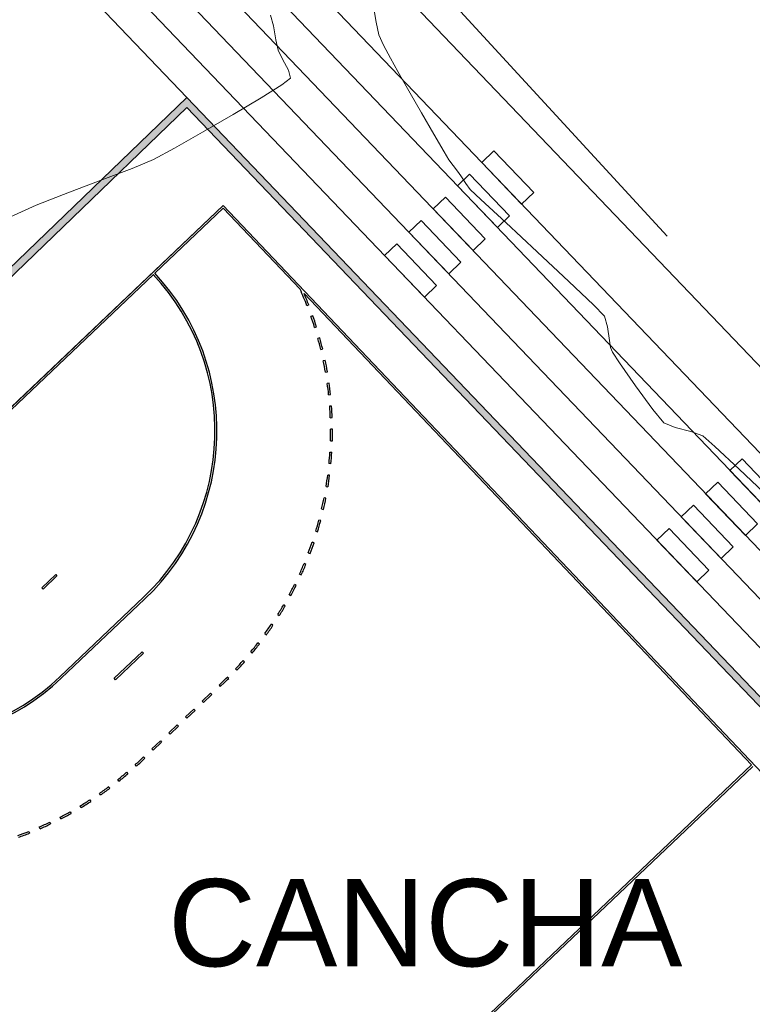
# Model space of a CAD drawing. Header units: metres. Extents: x 1111994 to 1112800, y 1268200 to 1269007.
# Tile 20 of 86: x 1112411 to 1112426, y 1268468 to 1268489. Entities that reach past the tile are written whole.
import ezdxf

# ---------------------------------------------------------------- set-up
doc = ezdxf.new("R2010")
doc.units = ezdxf.units.M
doc.header["$LTSCALE"] = 12.7
doc.header["$MEASUREMENT"] = 0
doc.linetypes.add('DASHED', pattern=[0.75, 0.5, -0.25])
doc.layers.add('Base', color=251, linetype='Continuous')
doc.styles.add('602000', font='arial.ttf', dxfattribs={"height": 1.5})

# ---------------------------------------------------------------- blocks, each defined once
blk = doc.blocks.new('Cancha Balonmano 13[110]_1', base_point=(426.688, 267.896))
at = {"layer": 'Base', "linetype": 'Continuous'}
for p, q in [((409.833, 274.003), (421.461, 285.044)), ((421.461, 285.044), (409.833, 274.003)), ((421.461, 285.044), (443.544, 261.788)), ((443.544, 261.788), (421.461, 285.044)), ((421.459, 284.988), (420.035, 283.635)), ((423.06, 283.302), (421.459, 284.988)), ((420.006, 283.607), (411.343, 275.382)), ((420.006, 283.607), (420.006, 283.607)), ((423.06, 283.302), (423.06, 283.302)), ((432.459, 273.403), (423.142, 283.216)), ((423.241, 282.975), (423.204, 282.96)), ((423.241, 282.975), (423.241, 282.975)), ((423.325, 282.749), (423.287, 282.736)), ((423.325, 282.749), (423.325, 282.749)), ((423.363, 282.509), (423.401, 282.521)), ((423.363, 282.509), (423.363, 282.509)), ((423.469, 282.291), (423.431, 282.28)), ((423.469, 282.291), (423.469, 282.291)), ((423.491, 282.049), (423.53, 282.058)), ((423.491, 282.049), (423.491, 282.049)), ((423.583, 281.823), (423.544, 281.815)), ((423.583, 281.823), (423.583, 281.823)), ((423.589, 281.58), (423.628, 281.587)), ((423.589, 281.58), (423.589, 281.58)), ((423.665, 281.35), (423.626, 281.344)), ((423.665, 281.35), (423.665, 281.35)), ((423.655, 281.107), (423.695, 281.111)), ((423.655, 281.107), (423.655, 281.107)), ((423.716, 280.871), (423.676, 280.868)), ((423.716, 280.871), (423.716, 280.871)), ((423.689, 280.63), (423.729, 280.631)), ((423.689, 280.63), (423.689, 280.63)), ((423.735, 280.391), (423.694, 280.39)), ((423.735, 280.391), (423.735, 280.391)), ((423.692, 280.151), (423.692, 280.151)), ((423.692, 280.151), (423.732, 280.15)), ((423.681, 279.912), (423.681, 279.912)), ((423.681, 279.912), (423.721, 279.91)), ((423.702, 279.67), (423.662, 279.674)), ((423.702, 279.67), (423.702, 279.67)), ((423.676, 279.431), (423.636, 279.436)), ((423.676, 279.431), (423.676, 279.431)), ((423.601, 279.199), (423.601, 279.199)), ((423.601, 279.199), (423.641, 279.193)), ((423.598, 278.956), (423.559, 278.964)), ((423.598, 278.956), (423.598, 278.956)), ((423.509, 278.73), (423.509, 278.73)), ((423.509, 278.73), (423.548, 278.721)), ((423.49, 278.488), (423.451, 278.498)), ((423.49, 278.488), (423.49, 278.488)), ((423.385, 278.268), (423.385, 278.268)), ((423.385, 278.268), (423.424, 278.257)), ((423.35, 278.028), (423.312, 278.04)), ((423.35, 278.028), (423.35, 278.028)), ((423.231, 277.815), (423.231, 277.815)), ((423.231, 277.815), (423.269, 277.801)), ((423.18, 277.578), (423.143, 277.593)), ((423.18, 277.578), (423.18, 277.578)), ((417.682, 277.089), (417.973, 277.365)), ((418, 277.336), (417.71, 277.06)), ((417.973, 277.365), (418, 277.336)), ((423.047, 277.374), (423.047, 277.374)), ((423.047, 277.374), (423.084, 277.357)), ((417.71, 277.06), (417.682, 277.089)), ((422.98, 277.14), (422.945, 277.158)), ((422.98, 277.14), (422.98, 277.14)), ((418.059, 275.236), (419.804, 276.892)), ((419.831, 276.863), (418.087, 275.207)), ((419.831, 276.863), (419.831, 276.863)), ((422.835, 276.946), (422.835, 276.946)), ((422.835, 276.946), (422.87, 276.927)), ((422.752, 276.717), (422.718, 276.737)), ((422.752, 276.717), (422.752, 276.717)), ((422.594, 276.532), (422.594, 276.532)), ((422.594, 276.532), (422.628, 276.511)), ((422.496, 276.31), (422.463, 276.332)), ((422.496, 276.31), (422.496, 276.31)), ((422.326, 276.136), (422.326, 276.136)), ((422.326, 276.136), (422.358, 276.113)), ((422.214, 275.92), (422.182, 275.945)), ((422.214, 275.92), (422.214, 275.92)), ((419.193, 275.207), (419.774, 275.759)), ((419.802, 275.73), (419.221, 275.178)), ((419.774, 275.759), (419.802, 275.73)), ((421.906, 275.551), (421.876, 275.577)), ((422.032, 275.759), (422.032, 275.759)), ((422.032, 275.759), (422.063, 275.733)), ((421.714, 275.402), (421.714, 275.402)), ((421.714, 275.402), (421.743, 275.374)), ((421.906, 275.551), (421.906, 275.551)), ((418.059, 275.236), (418.059, 275.236)), ((419.221, 275.178), (419.193, 275.207)), ((421.574, 275.203), (421.546, 275.231)), ((421.574, 275.203), (421.574, 275.203)), ((421.46, 275.148), (421.373, 275.065)), ((421.373, 275.065), (421.4, 275.036)), ((421.4, 275.036), (421.487, 275.119)), ((421.46, 275.148), (421.46, 275.148)), ((421.024, 274.734), (421.198, 274.9)), ((421.226, 274.871), (421.051, 274.705)), ((421.198, 274.9), (421.226, 274.871)), ((420.675, 274.403), (420.849, 274.568)), ((420.849, 274.568), (420.877, 274.539)), ((421.051, 274.705), (421.024, 274.734)), ((420.703, 274.374), (420.675, 274.403)), ((420.877, 274.539), (420.703, 274.374)), ((420.326, 274.072), (420.501, 274.237)), ((420.528, 274.208), (420.354, 274.043)), ((420.501, 274.237), (420.528, 274.208)), ((420.354, 274.043), (420.326, 274.072)), ((419.977, 273.74), (420.152, 273.906)), ((420.005, 273.711), (419.977, 273.74)), ((420.179, 273.877), (420.005, 273.711)), ((420.152, 273.906), (420.179, 273.877)), ((419.716, 273.492), (419.803, 273.575)), ((419.83, 273.546), (419.743, 273.463)), ((419.803, 273.575), (419.83, 273.546)), ((419.655, 273.381), (419.628, 273.41)), ((419.655, 273.381), (419.655, 273.381)), ((419.716, 273.492), (419.716, 273.492)), ((420.889, 262.417), (432.459, 273.403)), ((420.917, 262.388), (432.487, 273.374)), ((419.449, 273.252), (419.476, 273.221)), ((419.449, 273.252), (419.449, 273.252)), ((419.076, 272.952), (419.1, 272.92)), ((419.076, 272.952), (419.076, 272.952)), ((419.29, 273.067), (419.265, 273.099)), ((419.29, 273.067), (419.29, 273.067)), ((418.906, 272.779), (418.883, 272.812)), ((418.906, 272.779), (418.906, 272.779)), ((418.502, 272.517), (418.481, 272.551)), ((418.502, 272.517), (418.502, 272.517)), ((418.684, 272.678), (418.706, 272.645)), ((418.684, 272.678), (418.684, 272.678)), ((418.082, 272.282), (418.064, 272.318)), ((418.275, 272.431), (418.294, 272.396)), ((418.275, 272.431), (418.275, 272.431)), ((417.648, 272.076), (417.632, 272.113)), ((417.85, 272.212), (417.867, 272.176)), ((417.85, 272.212), (417.85, 272.212)), ((418.082, 272.282), (418.082, 272.282)), ((417.411, 272.022), (417.426, 271.984)), ((417.411, 272.022), (417.411, 272.022)), ((417.648, 272.076), (417.648, 272.076))]:
    blk.add_line(p, q, dxfattribs=at)
for centre, radius, start, end in [((416.519, 280.352), 4.77, 313.5176, 43.0361), ((416.519, 280.352), 4.811, 313.5176, 43.0401), ((416.519, 280.352), 7.176, 21.3175, 24.2754), ((416.519, 280.352), 7.216, 21.3175, 23.3834), ((416.519, 280.352), 7.216, 17.4978, 19.4077), ((416.519, 280.352), 7.176, 17.4978, 19.4077), ((416.519, 280.352), 7.176, 13.6781, 15.588), ((416.519, 280.352), 7.216, 13.6781, 15.588), ((416.519, 280.352), 7.176, 9.8584, 11.7683), ((416.519, 280.352), 7.216, 9.8584, 11.7683), ((416.519, 280.352), 7.176, 6.0387, 7.9485), ((416.519, 280.352), 7.216, 6.0387, 7.9485), ((416.519, 280.352), 7.176, 2.219, 4.1288), ((416.519, 280.352), 7.216, 2.219, 4.1288), ((416.519, 280.352), 7.176, 358.3992, 0.3091), ((416.519, 280.352), 7.216, 358.3992, 0.3091), ((416.519, 280.352), 7.176, 354.5795, 356.4894), ((416.519, 280.352), 7.216, 354.5795, 356.4894), ((416.519, 280.352), 7.176, 350.7598, 352.6697), ((416.519, 280.352), 7.216, 350.7598, 352.6697), ((416.519, 280.352), 7.176, 346.9401, 348.8499), ((416.519, 280.352), 7.216, 346.9401, 348.8499), ((416.519, 280.352), 7.176, 343.1204, 345.0302), ((416.519, 280.352), 7.216, 343.1204, 345.0302), ((416.519, 280.352), 7.176, 339.3006, 341.2105), ((416.519, 280.352), 7.216, 339.3006, 341.2105), ((416.519, 280.352), 7.176, 335.4809, 337.3908), ((416.519, 280.352), 7.216, 335.4809, 337.3908), ((416.519, 280.352), 7.176, 331.6612, 333.5711), ((416.519, 280.352), 7.216, 331.6612, 333.5711), ((416.519, 280.352), 7.176, 327.8415, 329.7513), ((416.519, 280.352), 7.216, 327.8415, 329.7513), ((416.519, 280.352), 7.176, 324.0218, 325.9316), ((416.519, 280.352), 7.216, 324.0218, 325.9316), ((416.519, 280.352), 7.176, 320.202, 322.1119), ((416.519, 280.352), 7.216, 320.202, 322.1119), ((416.519, 280.352), 7.176, 316.3823, 318.2922), ((414.775, 278.696), 4.77, 223.9991, 313.5176), ((416.519, 280.352), 7.216, 316.3823, 318.2922), ((414.775, 278.696), 4.811, 223.9951, 313.5176), ((416.519, 280.352), 7.176, 313.5176, 314.4725), ((416.519, 280.352), 7.216, 313.5176, 314.4725), ((414.775, 278.696), 7.176, 312.5627, 313.5176), ((414.775, 278.696), 7.216, 312.5627, 313.5176), ((414.775, 278.696), 7.176, 308.743, 310.6528), ((414.775, 278.696), 7.216, 308.743, 310.6528), ((414.775, 278.696), 7.176, 304.9233, 306.8331), ((414.775, 278.696), 7.216, 304.9233, 306.8331), ((414.775, 278.696), 7.176, 301.1035, 303.0134), ((414.775, 278.696), 7.216, 301.1035, 303.0134), ((414.775, 278.696), 7.176, 297.2838, 299.1937), ((414.775, 278.696), 7.216, 297.2838, 299.1937), ((414.775, 278.696), 7.176, 293.4641, 295.374), ((414.775, 278.696), 7.216, 293.4641, 295.374), ((414.775, 278.696), 7.176, 289.6444, 291.5542), ((414.775, 278.696), 7.216, 289.6444, 291.5542)]:
    blk.add_arc(centre, radius, start, end, dxfattribs=at)

msp = doc.modelspace()

# ---------------------------------------------------------------- hatches: boundary and pattern name
at = {"layer": 'Base', "linetype": 'Continuous', "lineweight": 0}
for points in [[(1112401.607, 1268474.673), (1112414.697, 1268487.295), (1112414.693, 1268487.082), (1112401.819, 1268474.669)], [(1112414.697, 1268487.295), (1112439.753, 1268461.109), (1112439.541, 1268461.114), (1112414.693, 1268487.082)]]:
    msp.add_hatch(color=256, dxfattribs=at).paths.add_polyline_path(points, flags=0)

# ---------------------------------------------------------------- linework, layer by layer
at = {"layer": 'Base', "linetype": 'Continuous'}
for p, q in [((1112415.011, 1268492.029), (1112473.863, 1268430.524)), ((1112414.27, 1268491.791), (1112473.357, 1268430.04)), ((1112413.528, 1268491.554), (1112472.852, 1268429.556)), ((1112472.346, 1268429.072), (1112412.786, 1268491.317)), ((1112412.044, 1268491.08), (1112471.84, 1268428.588))]:
    msp.add_line(p, q, dxfattribs=at)
at = {"layer": 'Base', "linetype": 'Continuous', "lineweight": 0}
for p, q in [((1112418.559, 1268489.303), (1112418.634, 1268488.862)), ((1112416.437, 1268489.007), (1112416.499, 1268488.786)), ((1112418.634, 1268488.862), (1112418.693, 1268488.6)), ((1112416.499, 1268488.786), (1112416.55, 1268488.495)), ((1112416.55, 1268488.495), (1112416.595, 1268488.278)), ((1112418.693, 1268488.6), (1112418.791, 1268488.382)), ((1112416.595, 1268488.278), (1112416.689, 1268488.089)), ((1112418.791, 1268488.382), (1112418.935, 1268488.108)), ((1112416.689, 1268488.089), (1112416.81, 1268487.86)), ((1112418.935, 1268488.108), (1112419.087, 1268487.837)), ((1112416.81, 1268487.86), (1112416.852, 1268487.693)), ((1112419.087, 1268487.837), (1112419.205, 1268487.627)), ((1112416.852, 1268487.693), (1112416.675, 1268487.556)), ((1112419.205, 1268487.627), (1112419.345, 1268487.38)), ((1112416.675, 1268487.556), (1112416.244, 1268487.285)), ((1112416.244, 1268487.285), (1112415.66, 1268486.936)), ((1112419.345, 1268487.38), (1112419.579, 1268486.975)), ((1112415.66, 1268486.936), (1112415.024, 1268486.569)), ((1112419.579, 1268486.975), (1112419.838, 1268486.53)), ((1112415.024, 1268486.569), (1112414.438, 1268486.239)), ((1112419.838, 1268486.53), (1112420.051, 1268486.165)), ((1112414.438, 1268486.239), (1112414.002, 1268486.006)), ((1112414.002, 1268486.006), (1112413.561, 1268485.815)), ((1112420.051, 1268486.165), (1112420.151, 1268485.997)), ((1112420.151, 1268485.997), (1112420.241, 1268485.88)), ((1112413.561, 1268485.815), (1112412.948, 1268485.584)), ((1112420.241, 1268485.88), (1112420.332, 1268485.763)), ((1112412.948, 1268485.584), (1112412.251, 1268485.325)), ((1112420.332, 1268485.763), (1112420.4, 1268485.66)), ((1112420.4, 1268485.66), (1112420.504, 1268485.504)), ((1112420.504, 1268485.504), (1112420.594, 1268485.381)), ((1112420.594, 1268485.381), (1112420.819, 1268485.167)), ((1112412.251, 1268485.325), (1112411.557, 1268485.051)), ((1112411.557, 1268485.051), (1112410.952, 1268484.774)), ((1112420.819, 1268485.167), (1112421.333, 1268484.69)), ((1112421.333, 1268484.69), (1112421.99, 1268484.079)), ((1112421.99, 1268484.079), (1112422.648, 1268483.464)), ((1112422.648, 1268483.464), (1112423.162, 1268482.975)), ((1112423.162, 1268482.975), (1112423.387, 1268482.743)), ((1112423.387, 1268482.743), (1112423.449, 1268482.522)), ((1112423.449, 1268482.522), (1112423.494, 1268482.238)), ((1112423.494, 1268482.238), (1112423.512, 1268482.094)), ((1112423.512, 1268482.094), (1112423.533, 1268482.042)), ((1112423.533, 1268482.042), (1112423.555, 1268481.991)), ((1112423.555, 1268481.991), (1112423.703, 1268481.774)), ((1112423.703, 1268481.774), (1112424.035, 1268481.295)), ((1112424.035, 1268481.295), (1112424.395, 1268480.797)), ((1112424.395, 1268480.797), (1112424.623, 1268480.524)), ((1112424.623, 1268480.524), (1112424.863, 1268480.427)), ((1112424.863, 1268480.427), (1112425.186, 1268480.34)), ((1112425.186, 1268480.34), (1112425.435, 1268480.25)), ((1112425.435, 1268480.25), (1112425.686, 1268480.033)), ((1112425.686, 1268480.033), (1112426.194, 1268479.561)), ((1112426.194, 1268479.561), (1112426.831, 1268478.958))]:
    msp.add_line(p, q, dxfattribs=at)
at = {"layer": 'Base', "linetype": 'DASHED', "lineweight": 0, "flags": 128}
msp.add_lwpolyline([(1112554.936, 1268485.826), (1112545.158, 1268480.583), (1112533.084, 1268474.037), (1112521.01, 1268467.491), (1112501.852, 1268457.065), (1112475.717, 1268442.888), (1112483.238, 1268420.719), (1112413.831, 1268496.222), (1112460.499, 1268511.475), (1112455.233, 1268527.934), (1112492.324, 1268539.801), (1112497.586, 1268523.383), (1112516.953, 1268529.616), (1112520.019, 1268519.812), (1112541.138, 1268523.247), (1112542.567, 1268524.498)], dxfattribs=at)
at = {"layer": 'Base', "linetype": 'Continuous', "lineweight": 0, "flags": 128}
msp.add_lwpolyline([(1112447.185, 1268466.413), (1112450.201, 1268456.986), (1112450.256, 1268457.004), (1112477.947, 1268428.065), (1112477.296, 1268427.442), (1112474.515, 1268424.781), (1112471.334, 1268428.104), (1112446.278, 1268454.29), (1112439.753, 1268461.109), (1112414.697, 1268487.295), (1112411.302, 1268490.842), (1112416.336, 1268492.452), (1112442.641, 1268464.962), (1112447.184, 1268466.415)], close=True, dxfattribs=at)
at = {"layer": 'Base', "linetype": 'Continuous', "flags": 128}
for points in [[(1112435.655, 1268457.227), (1112426.628, 1268448.68), (1112401.607, 1268474.673), (1112414.697, 1268487.295), (1112439.753, 1268461.109), (1112436.962, 1268458.465)], [(1112435.552, 1268457.336), (1112426.633, 1268448.891), (1112401.819, 1268474.669), (1112414.693, 1268487.082), (1112439.541, 1268461.114), (1112436.859, 1268458.574)]]:
    msp.add_lwpolyline(points, dxfattribs=at)
for points in [[(1112420.836, 1268485.942), (1112421.088, 1268486.184), (1112421.918, 1268485.317), (1112421.665, 1268485.075)], [(1112420.33, 1268485.458), (1112420.583, 1268485.7), (1112421.412, 1268484.833), (1112421.159, 1268484.591)], [(1112419.824, 1268484.974), (1112420.077, 1268485.216), (1112420.907, 1268484.349), (1112420.654, 1268484.107)], [(1112419.318, 1268484.49), (1112419.571, 1268484.732), (1112420.401, 1268483.865), (1112420.148, 1268483.623)], [(1112418.812, 1268484.006), (1112419.065, 1268484.248), (1112419.895, 1268483.381), (1112419.642, 1268483.139)], [(1112425.999, 1268479.533), (1112426.252, 1268479.775), (1112427.081, 1268478.908), (1112426.829, 1268478.666)], [(1112425.493, 1268479.049), (1112425.746, 1268479.291), (1112426.576, 1268478.424), (1112426.323, 1268478.182)], [(1112424.987, 1268478.565), (1112425.24, 1268478.807), (1112426.07, 1268477.94), (1112425.817, 1268477.698)], [(1112424.482, 1268478.082), (1112424.735, 1268478.323), (1112425.564, 1268477.456), (1112425.311, 1268477.214)]]:
    msp.add_lwpolyline(points, close=True, dxfattribs=at)

# ---------------------------------------------------------------- block references
at = {"layer": 'Base', "linetype": 'Continuous'}
msp.add_blockref('Cancha Balonmano 13[110]_1', (1112420.681, 1268467.896), dxfattribs=at)

# ---------------------------------------------------------------- texts
at = {"layer": 'Base', "style": '602000'}
msp.add_text('CANCHA ', height=1.8151, dxfattribs=at).set_placement((1112414.306, 1268469.214))

doc.saveas('drawing.dxf')
